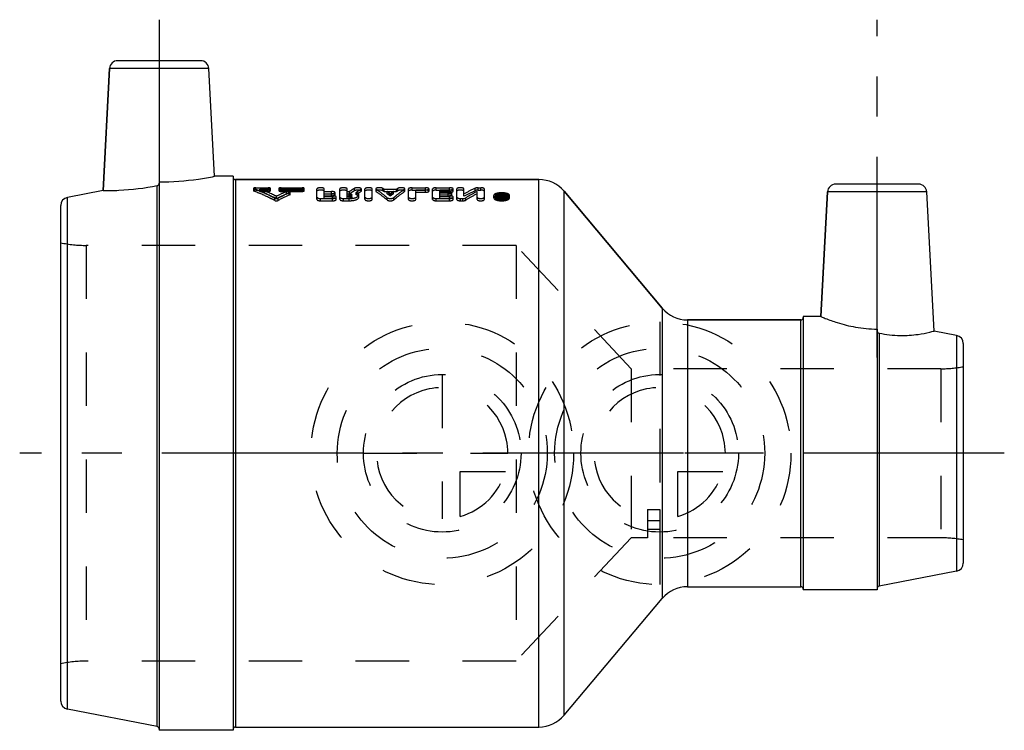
# Model space of a CAD drawing. Header units: millimetres. Extents: x 440 to 560, y 459 to 546.
import ezdxf

# ---------------------------------------------------------------- set-up
doc = ezdxf.new("R2010")
doc.units = ezdxf.units.MM
doc.header["$LTSCALE"] = 65.185185
doc.linetypes.add('CENTER', pattern=[0.6, 0.375, -0.075, 0.075, -0.075])
doc.linetypes.add('HIDDEN', pattern=[0.2, 0.1, -0.1])
for name, color, linetype in [('ACHSEN_S', 7, 'CONTINUOUS'), ('KOERPER', 7, 'CONTINUOUS'), ('KONST.EL_MIT_GEO', 7, 'CONTINUOUS'), ('KURVEN', 7, 'CONTINUOUS'), ('L1', 7, 'CONTINUOUS')]:
    doc.layers.add(name, color=color, linetype=linetype)

msp = doc.modelspace()

# ---------------------------------------------------------------- linework, layer by layer
at = {"layer": 'ACHSEN_S', "color": 2, "linetype": 'CENTER'}
msp.add_line((560, 492.96), (440, 492.96), dxfattribs=at)
at = {"layer": 'KOERPER', "color": 7, "linetype": 'Continuous'}
for p, q in [((450.17, 524.99), (450.95, 539.84)), ((463.74, 526.71), (463.05, 539.84)), ((457, 526.03), (457, 459.21)), ((466, 526.71), (463.74, 526.71)), ((466, 526.71), (466, 459.21)), ((466.3, 526.31), (503.29, 526.31)), ((456.76, 459.66), (456.76, 525.57)), ((506.35, 524.88), (518.3, 510.64)), ((537.65, 509.61), (538.45, 524.81)), ((551.44, 507.86), (550.55, 524.81)), ((521.37, 509.21), (535.2, 509.21)), ((537.65, 509.61), (535.5, 509.61)), ((535.5, 509.61), (535.5, 476.31)), ((544.5, 508.1), (544.5, 476.31)), ((544.74, 507.6), (544.74, 476.76)), ((521.37, 476.71), (535.2, 476.71)), ((506.35, 461.04), (518.3, 475.28)), ((544.5, 476.31), (535.5, 476.31)), ((466.3, 459.61), (503.29, 459.61)), ((466, 459.21), (457, 459.21))]:
    msp.add_line(p, q, dxfattribs=at)
for points, knots in [([(456.76, 525.57), (456.82, 525.58), (456.95, 525.66), (457, 525.8), (457, 525.87)], [0, 0, 0, 0, 0.499619, 1, 1, 1, 1]), ([(457, 526.03), (458.59, 526.03), (460.86, 526.19), (463.09, 526.58), (463.74, 526.71)], [0, 0, 0, 0, 0.705496, 1, 1, 1, 1]), ([(450.17, 524.99), (450.81, 524.97), (453.02, 525), (455.22, 525.27), (456.76, 525.57)], [0, 0, 0, 0, 0.290786, 1, 1, 1, 1]), ([(537.65, 509.61), (537.83, 509.54), (538.48, 509.27), (539.86, 508.78), (541.97, 508.26), (543.61, 508.1), (544.5, 508.1)], [0, 0, 0, 0, 0.080276, 0.301312, 0.622773, 1, 1, 1, 1]), ([(544.5, 507.93), (544.5, 507.86), (544.54, 507.71), (544.67, 507.61), (544.74, 507.6)], [0, 0, 0, 0, 0.501916, 1, 1, 1, 1]), ([(544.74, 507.6), (545.59, 507.43), (547.18, 507.24), (549.27, 507.38), (550.63, 507.65), (551.27, 507.82), (551.44, 507.86)], [0, 0, 0, 0, 0.384178, 0.706811, 0.923032, 1, 1, 1, 1])]:
    msp.add_open_spline(points, degree=3, knots=knots, dxfattribs=at)
at = {"layer": 'KONST.EL_MIT_GEO', "color": 7, "linetype": 'Continuous'}
for p, q in [((462.05, 540.79), (451.95, 540.79)), ((450.95, 539.84), (450.17, 524.99)), ((463.05, 539.84), (450.95, 539.84)), ((466.3, 526.31), (466.3, 459.61)), ((503.29, 526.31), (466.3, 526.31)), ((503.29, 459.61), (503.29, 526.31)), ((549.55, 525.76), (539.45, 525.76)), ((450.17, 524.99), (445.81, 524.14)), ((506.35, 461.04), (506.35, 524.88)), ((518.3, 510.64), (506.35, 524.88)), ((538.45, 524.81), (537.65, 509.61)), ((550.55, 524.81), (538.45, 524.81)), ((445.81, 461.79), (445.81, 524.14)), ((445, 462.77), (445, 523.16)), ((518.3, 510.64), (518.3, 475.28)), ((535.2, 509.21), (521.37, 509.21)), ((521.37, 509.21), (521.37, 476.71)), ((535.2, 476.71), (535.2, 509.21)), ((554.19, 507.33), (551.44, 507.86)), ((554.19, 507.33), (554.19, 478.6)), ((555, 506.35), (555, 479.58)), ((554.19, 478.6), (544.74, 476.76)), ((456.76, 459.66), (445.81, 461.79))]:
    msp.add_line(p, q, dxfattribs=at)
at = {"layer": 'KONST.EL_MIT_GEO', "color": 8, "linetype": 'HIDDEN'}
for p, q in [((457, 525.87), (457, 459.37)), ((466, 526.61), (466, 459.31)), ((468.5, 525.24), (468.5, 524.95)), ((468.55, 524.9), (468.55, 525.19)), ((468.76, 525.02), (468.76, 525.31)), ((468.76, 525.31), (470.3, 525.31)), ((468.76, 525.02), (470.3, 525.02)), ((469.27, 524.87), (469.27, 525.16)), ((469.27, 525.16), (470.3, 525.16)), ((469.27, 524.87), (470.3, 524.87)), ((470.3, 524.87), (470.3, 525.31)), ((470.56, 524.95), (470.56, 525.24)), ((471.59, 525.24), (471.59, 524.95)), ((471.85, 524.87), (471.85, 525.31)), ((471.85, 525.31), (474.42, 525.31)), ((471.85, 525.16), (474.42, 525.16)), ((471.85, 525.02), (474.42, 525.02)), ((471.85, 524.87), (474.42, 524.87)), ((472.5, 524.54), (472.5, 524.83)), ((472.91, 524.44), (472.91, 524.73)), ((472.96, 524.49), (472.96, 524.78)), ((474.42, 524.87), (474.42, 525.31)), ((474.68, 524.95), (474.68, 525.24)), ((476.23, 523.89), (476.23, 525.18)), ((477.11, 524.57), (477.11, 525.18)), ((477.11, 524.86), (478, 524.86)), ((477.11, 524.57), (478, 524.57)), ((477.11, 524.06), (477.11, 524.56)), ((477.11, 524.56), (478, 524.56)), ((478, 524.57), (478, 524.86)), ((478, 524.28), (478, 524.56)), ((478.44, 524.43), (478.44, 524.71)), ((479.03, 523.89), (479.03, 525.18)), ((479.91, 524.57), (479.91, 525.18)), ((479.91, 524.86), (480.21, 524.86)), ((479.91, 524.57), (480.21, 524.57)), ((479.91, 524.06), (479.91, 524.56)), ((479.91, 524.56), (480.15, 524.56)), ((480.15, 524.06), (480.15, 524.56)), ((480.21, 524.57), (480.21, 524.86)), ((480.47, 524.17), (480.47, 524.45)), ((480.8, 524.95), (480.8, 525.24)), ((481.02, 524.45), (481.02, 524.74)), ((481.35, 524.17), (481.35, 524.45)), ((481.6, 524.84), (481.6, 525.13)), ((481.64, 524.9), (481.64, 525.18)), ((482.08, 523.89), (482.08, 525.18)), ((482.96, 523.89), (482.96, 525.18)), ((483.4, 525.18), (483.4, 524.9)), ((483.44, 524.84), (483.44, 525.13)), ((484.25, 524.95), (484.25, 525.23)), ((484.41, 524.84), (484.41, 525.13)), ((484.41, 525.13), (485.94, 525.13)), ((484.41, 524.84), (485.94, 524.84)), ((484.8, 524.57), (484.8, 524.86)), ((484.8, 524.86), (485.55, 524.86)), ((484.8, 524.57), (485.55, 524.57)), ((485.17, 524.29), (485.17, 524.57)), ((485.55, 524.57), (485.55, 524.86)), ((485.94, 524.84), (485.94, 525.13)), ((486.1, 524.95), (486.1, 525.23)), ((486.9, 524.84), (486.9, 525.13)), ((486.94, 524.9), (486.94, 525.18)), ((487.38, 523.89), (487.38, 525.18)), ((487.82, 525.02), (487.82, 525.31)), ((487.82, 525.31), (489.44, 525.31)), ((487.82, 525.02), (489.44, 525.02)), ((488.27, 523.89), (488.27, 525.05)), ((488.27, 525.05), (489.44, 525.05)), ((488.27, 524.77), (489.44, 524.77)), ((489.44, 524.77), (489.44, 525.31)), ((489.89, 524.9), (489.89, 525.18)), ((490.33, 523.89), (490.33, 525.18)), ((490.77, 525.02), (490.77, 525.31)), ((490.77, 525.31), (492.39, 525.31)), ((490.77, 525.02), (492.39, 525.02)), ((491.21, 524.57), (491.21, 525.05)), ((491.21, 525.05), (492.39, 525.05)), ((491.21, 524.86), (492.24, 524.86)), ((491.21, 524.77), (492.39, 524.77)), ((491.21, 524.57), (492.24, 524.57)), ((491.21, 524.06), (491.21, 524.56)), ((491.21, 524.56), (492.24, 524.56)), ((492.24, 524.57), (492.24, 524.86)), ((492.24, 524.28), (492.24, 524.56)), ((492.39, 524.77), (492.39, 525.31)), ((492.68, 524.43), (492.68, 524.71)), ((492.83, 524.9), (492.83, 525.18)), ((493.27, 523.89), (493.27, 525.18)), ((494.15, 524.28), (494.15, 525.18)), ((495.52, 524.96), (495.52, 525.25)), ((495.74, 523.89), (495.74, 524.86)), ((495.89, 525.02), (495.89, 525.31)), ((495.89, 525.31), (496.19, 525.31)), ((495.89, 525.02), (496.19, 525.02)), ((496.19, 525.02), (496.19, 525.31)), ((496.63, 523.89), (496.63, 525.18)), ((498.52, 523.89), (498.52, 524.55)), ((498.52, 524.55), (498.67, 524.55)), ((498.67, 524.11), (498.67, 524.55)), ((498.71, 524.4), (498.72, 524.41)), ((498.81, 524.27), (498.81, 524.55)), ((498.81, 524.55), (498.96, 524.55)), ((498.96, 523.98), (498.96, 524.55)), ((471.08, 523.77), (471.08, 524.04)), ((471.29, 523.99), (471.29, 524.26)), ((471.5, 523.77), (471.5, 524.04)), ((476.67, 523.73), (476.67, 524)), ((476.67, 524), (478.14, 524)), ((476.67, 523.73), (478.14, 523.73)), ((477.11, 524.34), (478.14, 524.34)), ((477.11, 524.28), (478, 524.28)), ((477.11, 524.06), (478.14, 524.06)), ((478.14, 524.06), (478.14, 524.34)), ((478.14, 523.73), (478.14, 524)), ((478.59, 523.89), (478.59, 524.17)), ((479.47, 523.73), (479.47, 524)), ((479.47, 524), (480.15, 524)), ((479.47, 523.73), (480.15, 523.73)), ((479.91, 524.34), (480.15, 524.34)), ((479.91, 524.28), (480.15, 524.28)), ((479.91, 524.06), (480.15, 524.06)), ((480.15, 523.73), (480.15, 524)), ((484.77, 523.83), (484.77, 524.1)), ((485.58, 523.83), (485.58, 524.1)), ((490.77, 523.73), (490.77, 524)), ((490.77, 524), (492.39, 524)), ((490.77, 523.73), (492.39, 523.73)), ((491.21, 524.34), (492.39, 524.34)), ((491.21, 524.28), (492.24, 524.28)), ((491.21, 524.06), (492.39, 524.06)), ((492.39, 524.06), (492.39, 524.34)), ((492.39, 523.73), (492.39, 524)), ((492.83, 523.89), (492.83, 524.17)), ((493.71, 523.73), (493.71, 524)), ((493.71, 524), (494.01, 524)), ((493.71, 523.73), (494.01, 523.73)), ((494.01, 523.73), (494.01, 524)), ((494.38, 523.81), (494.38, 524.08)), ((497.79, 524.08), (497.79, 524.36)), ((498.01, 524.08), (498.01, 524.36)), ((498.52, 524.27), (498.67, 524.27)), ((498.52, 524.17), (498.74, 524.17)), ((498.52, 523.89), (498.74, 523.89)), ((498.63, 523.95), (498.63, 524.34)), ((498.63, 524.34), (498.74, 524.34)), ((498.63, 524.23), (498.74, 524.23)), ((498.63, 524.06), (498.74, 524.06)), ((498.63, 523.95), (498.74, 523.95)), ((498.67, 524.4), (498.71, 524.4)), ((498.67, 524.11), (498.71, 524.11)), ((498.71, 524.11), (498.71, 524.4)), ((498.74, 523.89), (498.74, 524.34)), ((498.81, 524.27), (498.96, 524.27)), ((498.82, 523.98), (498.82, 524.31)), ((498.86, 524.1), (498.86, 524.38)), ((499.48, 524.08), (499.48, 524.36)), ((499.7, 524.08), (499.7, 524.36)), ((448.11, 518.29), (448.11, 467.64)), ((500.5, 518.29), (448.11, 518.29)), ((500.5, 518.29), (500.5, 467.64)), ((514.51, 503.26), (500.5, 518.29)), ((535.5, 509.51), (535.5, 476.41)), ((544.5, 507.93), (544.5, 476.51)), ((552.27, 503.26), (514.51, 503.26)), ((514.51, 503.26), (514.51, 482.66)), ((552.27, 503.26), (552.27, 482.66)), ((516.5, 486.12), (518, 486.12)), ((516.5, 486.12), (516.5, 482.66)), ((518, 486.12), (518, 482.66)), ((516.5, 484.76), (518, 484.76)), ((516.5, 483.7), (518, 483.7)), ((514.51, 482.66), (500.5, 467.64)), ((516.5, 482.66), (514.51, 482.66)), ((552.27, 482.66), (518, 482.66)), ((500.5, 467.64), (448.11, 467.64))]:
    msp.add_line(p, q, dxfattribs=at)
at = {"layer": 'KONST.EL_MIT_GEO', "color": 7, "linetype": 'Continuous'}
for centre, radius, start, end in [((451.95, 539.79), 1, 90, 177), ((462.05, 539.79), 1, 3, 90), ((466.3, 526.61), 0.3, 187.4998, 270), ((503.29, 522.31), 4, 40, 90), ((539.45, 524.76), 1, 90, 177), ((549.55, 524.76), 1, 3, 90), ((446, 523.16), 1, 101, 180), ((521.37, 513.21), 4, 220, 270), ((535.2, 509.51), 0.3, 270, 360), ((554, 506.35), 1, 0, 79), ((554, 479.58), 1, 281, 360), ((521.37, 472.71), 4, 90, 140), ((535.2, 476.41), 0.3, 0, 90), ((544.8, 476.47), 0.3, 101, 180), ((446, 462.77), 1, 180, 259), ((503.29, 463.61), 4, 270, 320), ((456.7, 459.37), 0.3, 0, 79), ((466.3, 459.31), 0.3, 90, 180)]:
    msp.add_arc(centre, radius, start, end, dxfattribs=at)
at = {"layer": 'KONST.EL_MIT_GEO', "color": 8, "linetype": 'HIDDEN'}
for centre, radius, start, end in [((466.3, 526.61), 0.3, 180, 187.4998), ((460.02, 501.65), 25.27, 63.5082, 68.5159), ((460.05, 501.23), 25.38, 63.7128, 68.6913), ((482.75, 501.25), 25.72, 113.5116, 116.4779), ((482.72, 500.83), 25.82, 113.3241, 116.2735), ((483.6, 500.82), 26.18, 114.098, 117.5246), ((483.56, 500.42), 26.28, 113.9068, 117.3147), ((487.49, 514.32), 12.81, 121.5213, 124.6426), ((487.45, 513.99), 12.82, 121.2926, 124.4028), ((488.69, 513.99), 13.21, 122.4803, 125.5217), ((488.65, 513.67), 13.22, 122.2478, 125.2793), ((478, 515.61), 11.47, 56.0404, 56.9938), ((478.03, 515.29), 11.48, 56.2778, 57.2278), ((477.04, 514.26), 13.13, 51.7276, 53.7871), ((477.09, 513.96), 13.12, 51.977, 54.0315), ((493.3, 514.26), 13.13, 126.2129, 128.2724), ((493.25, 513.96), 13.12, 125.9685, 128.023), ((492.34, 515.61), 11.47, 123.0062, 123.9596), ((492.31, 515.29), 11.48, 122.7722, 123.7222), ((503.41, 507.94), 19.03, 114.5204, 119.1221), ((503.38, 507.56), 19.09, 114.3262, 118.9042), ((505.11, 506.74), 20.4, 117.3334, 121.7373), ((505.06, 506.38), 20.44, 117.1237, 121.5079), ((508.45, 518.43), 11.42, 147.9812, 148.3846), ((508.14, 518.62), 11.05, 147.569, 147.9813), ((508.51, 518.48), 11.31, 147.5744, 148.5603), ((498.74, 525.98), 1.9, 267.7253, 272.2019), ((508.21, 518.24), 11.16, 147.3408, 148.2595), ((498.74, 524.43), 0.198, 269.9582, 273.9821), ((498.74, 525.95), 1.86, 272.1935, 274.6669), ((498.78, 524.03), 0.357, 73.8954, 77.367), ((508.38, 518.23), 11.19, 147.3417, 148.3315), ((498.75, 525.85), 1.76, 274.6625, 276.8581), ((448.11, 533.29), 15, 258.0513, 270), ((552.27, 518.26), 15, 270, 280.4753), ((552.27, 467.66), 15, 79.5247, 90), ((448.11, 452.64), 15, 90, 101.9487)]:
    msp.add_arc(centre, radius, start, end, dxfattribs=at)
for points, knots in [([(468.76, 525.31), (468.7, 525.31), (468.61, 525.3), (468.53, 525.27), (468.5, 525.25), (468.5, 525.24)], [0, 0, 0, 0, 0.66039, 0.877499, 1, 1, 1, 1]), ([(468.5, 525.24), (468.5, 525.23), (468.51, 525.21), (468.53, 525.2), (468.55, 525.19)], [0, 0, 0, 0, 0.173974, 1, 1, 1, 1]), ([(468.76, 525.02), (468.7, 525.02), (468.61, 525.01), (468.53, 524.99), (468.5, 524.96), (468.5, 524.95)], [0, 0, 0, 0, 0.660554, 0.877333, 1, 1, 1, 1]), ([(468.5, 524.95), (468.5, 524.94), (468.51, 524.92), (468.53, 524.91), (468.55, 524.9)], [0, 0, 0, 0, 0.174699, 1, 1, 1, 1]), ([(471.08, 524.04), (470.87, 524.15), (470.04, 524.57), (469.19, 524.94), (468.55, 525.19)], [0, 0, 0, 0, 0.254377, 1, 1, 1, 1]), ([(471.08, 523.77), (470.87, 523.87), (470.04, 524.29), (469.19, 524.66), (468.55, 524.9)], [0, 0, 0, 0, 0.253874, 1, 1, 1, 1]), ([(470.56, 525.24), (470.56, 525.25), (470.53, 525.27), (470.45, 525.3), (470.36, 525.31), (470.3, 525.31)], [0, 0, 0, 0, 0.122081, 0.337979, 1, 1, 1, 1]), ([(470.3, 525.16), (470.36, 525.16), (470.45, 525.17), (470.53, 525.2), (470.56, 525.22), (470.56, 525.24)], [0, 0, 0, 0, 0.65875, 0.8769, 1, 1, 1, 1]), ([(470.56, 524.95), (470.56, 524.96), (470.53, 524.99), (470.45, 525.01), (470.36, 525.02), (470.3, 525.02)], [0, 0, 0, 0, 0.12282, 0.339337, 1, 1, 1, 1]), ([(470.3, 524.87), (470.36, 524.87), (470.45, 524.88), (470.53, 524.91), (470.56, 524.94), (470.56, 524.95)], [0, 0, 0, 0, 0.657754, 0.877851, 1, 1, 1, 1]), ([(471.85, 525.31), (471.79, 525.31), (471.7, 525.3), (471.62, 525.27), (471.59, 525.25), (471.59, 525.24)], [0, 0, 0, 0, 0.659784, 0.877463, 1, 1, 1, 1]), ([(471.59, 525.24), (471.59, 525.23), (471.62, 525.2), (471.7, 525.17), (471.79, 525.16), (471.85, 525.16)], [0, 0, 0, 0, 0.122627, 0.339015, 1, 1, 1, 1]), ([(471.85, 525.02), (471.79, 525.02), (471.7, 525.01), (471.62, 524.99), (471.59, 524.96), (471.59, 524.95)], [0, 0, 0, 0, 0.658794, 0.878411, 1, 1, 1, 1]), ([(471.59, 524.95), (471.59, 524.94), (471.62, 524.91), (471.7, 524.88), (471.79, 524.87), (471.85, 524.87)], [0, 0, 0, 0, 0.123378, 0.340372, 1, 1, 1, 1]), ([(472.96, 524.78), (472.96, 524.8), (472.91, 524.83), (472.85, 524.85), (472.75, 524.86), (472.63, 524.86), (472.54, 524.84), (472.5, 524.83)], [0, 0, 0, 0, 0.139967, 0.260448, 0.40729, 0.730249, 1, 1, 1, 1]), ([(472.96, 524.49), (472.96, 524.52), (472.91, 524.54), (472.85, 524.56), (472.75, 524.58), (472.63, 524.58), (472.54, 524.56), (472.5, 524.54)], [0, 0, 0, 0, 0.141435, 0.261462, 0.40954, 0.730786, 1, 1, 1, 1]), ([(472.91, 524.73), (472.92, 524.73), (472.94, 524.74), (472.96, 524.76), (472.96, 524.78)], [0, 0, 0, 0, 0.335379, 1, 1, 1, 1]), ([(472.91, 524.44), (472.92, 524.45), (472.94, 524.46), (472.96, 524.48), (472.96, 524.49)], [0, 0, 0, 0, 0.347014, 1, 1, 1, 1]), ([(474.68, 525.24), (474.68, 525.25), (474.66, 525.27), (474.57, 525.3), (474.49, 525.31), (474.42, 525.31)], [0, 0, 0, 0, 0.122081, 0.337979, 1, 1, 1, 1]), ([(474.42, 525.16), (474.48, 525.16), (474.57, 525.17), (474.65, 525.2), (474.68, 525.22), (474.68, 525.24)], [0, 0, 0, 0, 0.65875, 0.8769, 1, 1, 1, 1]), ([(474.68, 524.95), (474.68, 524.96), (474.65, 524.99), (474.57, 525.01), (474.48, 525.02), (474.42, 525.02)], [0, 0, 0, 0, 0.12282, 0.339337, 1, 1, 1, 1]), ([(474.42, 524.87), (474.48, 524.87), (474.57, 524.88), (474.65, 524.91), (474.68, 524.94), (474.68, 524.95)], [0, 0, 0, 0, 0.657754, 0.877851, 1, 1, 1, 1]), ([(477.11, 525.18), (477.11, 525.2), (477.07, 525.25), (476.92, 525.29), (476.67, 525.32), (476.42, 525.29), (476.28, 525.25), (476.23, 525.2), (476.23, 525.18)], [0, 0, 0, 0, 0.061701, 0.170151, 0.500016, 0.829869, 0.938302, 1, 1, 1, 1]), ([(477.11, 524.9), (477.11, 524.92), (477.07, 524.96), (476.92, 525.01), (476.72, 525.03), (476.51, 525.01), (476.39, 525), (476.31, 524.97), (476.26, 524.95), (476.23, 524.92), (476.23, 524.9)], [0, 0, 0, 0, 0.061567, 0.170356, 0.499423, 0.67684, 0.829231, 0.889906, 0.938563, 1, 1, 1, 1]), ([(478.44, 524.71), (478.44, 524.73), (478.4, 524.78), (478.3, 524.82), (478.16, 524.85), (478.05, 524.86), (478, 524.86)], [0, 0, 0, 0, 0.133365, 0.350881, 0.651414, 1, 1, 1, 1]), ([(478, 524.56), (478.05, 524.56), (478.16, 524.57), (478.3, 524.6), (478.4, 524.64), (478.44, 524.69), (478.44, 524.71)], [0, 0, 0, 0, 0.347312, 0.647429, 0.865773, 1, 1, 1, 1]), ([(478.44, 524.43), (478.44, 524.45), (478.4, 524.5), (478.3, 524.54), (478.16, 524.57), (478.05, 524.57), (478, 524.57)], [0, 0, 0, 0, 0.134047, 0.351644, 0.653815, 1, 1, 1, 1]), ([(478, 524.28), (478.05, 524.28), (478.16, 524.29), (478.3, 524.32), (478.4, 524.36), (478.44, 524.41), (478.44, 524.43)], [0, 0, 0, 0, 0.345388, 0.646321, 0.865253, 1, 1, 1, 1]), ([(479.91, 525.18), (479.91, 525.2), (479.86, 525.25), (479.72, 525.29), (479.47, 525.32), (479.22, 525.29), (479.07, 525.25), (479.03, 525.2), (479.03, 525.18)], [0, 0, 0, 0, 0.061701, 0.170151, 0.500016, 0.829869, 0.938302, 1, 1, 1, 1]), ([(479.91, 524.9), (479.91, 524.92), (479.86, 524.96), (479.72, 525.01), (479.52, 525.03), (479.31, 525.01), (479.18, 525), (479.1, 524.97), (479.06, 524.95), (479.03, 524.92), (479.03, 524.9)], [0, 0, 0, 0, 0.061567, 0.170356, 0.499423, 0.67684, 0.829231, 0.889906, 0.938563, 1, 1, 1, 1]), ([(480.15, 524.56), (480.19, 524.56), (480.27, 524.55), (480.38, 524.53), (480.47, 524.49), (480.47, 524.45)], [0, 0, 0, 0, 0.350416, 0.65321, 1, 1, 1, 1]), ([(480.15, 524), (480.31, 524), (480.6, 524.02), (480.93, 524.1), (481.14, 524.2), (481.28, 524.29), (481.35, 524.39), (481.35, 524.45)], [0, 0, 0, 0, 0.342673, 0.640019, 0.760983, 0.860279, 1, 1, 1, 1]), ([(480.47, 524.45), (480.47, 524.43), (480.44, 524.4), (480.37, 524.37), (480.27, 524.34), (480.19, 524.34), (480.15, 524.34)], [0, 0, 0, 0, 0.139337, 0.35836, 0.656289, 1, 1, 1, 1]), ([(481.64, 525.18), (481.64, 525.2), (481.61, 525.24), (481.53, 525.27), (481.42, 525.29), (481.29, 525.31), (481.15, 525.31), (481.01, 525.3), (480.89, 525.28), (480.82, 525.25), (480.8, 525.24)], [0, 0, 0, 0, 0.054785, 0.145321, 0.273846, 0.429893, 0.597615, 0.759014, 0.897359, 1, 1, 1, 1]), ([(481.64, 524.9), (481.64, 524.91), (481.61, 524.95), (481.53, 524.98), (481.42, 525.01), (481.29, 525.02), (481.15, 525.02), (481.01, 525.01), (480.89, 524.99), (480.82, 524.97), (480.8, 524.95)], [0, 0, 0, 0, 0.054821, 0.145698, 0.274909, 0.430209, 0.59831, 0.758547, 0.897507, 1, 1, 1, 1]), ([(481.35, 524.45), (481.35, 524.48), (481.33, 524.54), (481.26, 524.62), (481.15, 524.68), (481.06, 524.72), (481.02, 524.74)], [0, 0, 0, 0, 0.17937, 0.394633, 0.666544, 1, 1, 1, 1]), ([(481.35, 524.17), (481.35, 524.23), (481.28, 524.32), (481.15, 524.4), (481.06, 524.44), (481.02, 524.45)], [0, 0, 0, 0, 0.389315, 0.662809, 1, 1, 1, 1]), ([(481.6, 525.13), (481.6, 525.13), (481.62, 525.15), (481.64, 525.17), (481.64, 525.18)], [0, 0, 0, 0, 0.317639, 1, 1, 1, 1]), ([(481.6, 524.84), (481.6, 524.85), (481.62, 524.86), (481.64, 524.88), (481.64, 524.9)], [0, 0, 0, 0, 0.325675, 1, 1, 1, 1]), ([(482.96, 525.18), (482.96, 525.2), (482.92, 525.25), (482.77, 525.29), (482.52, 525.32), (482.27, 525.29), (482.12, 525.25), (482.08, 525.2), (482.08, 525.18)], [0, 0, 0, 0, 0.061701, 0.170151, 0.500016, 0.829869, 0.938302, 1, 1, 1, 1]), ([(482.96, 524.9), (482.96, 524.92), (482.92, 524.96), (482.77, 525.01), (482.57, 525.03), (482.36, 525.01), (482.24, 525), (482.16, 524.97), (482.11, 524.95), (482.08, 524.92), (482.08, 524.9)], [0, 0, 0, 0, 0.061567, 0.170356, 0.499423, 0.67684, 0.829231, 0.889906, 0.938563, 1, 1, 1, 1]), ([(484.25, 525.23), (484.22, 525.25), (484.16, 525.28), (484.04, 525.3), (483.9, 525.31), (483.76, 525.31), (483.62, 525.29), (483.51, 525.27), (483.43, 525.24), (483.4, 525.2), (483.4, 525.18)], [0, 0, 0, 0, 0.100572, 0.237756, 0.399002, 0.567337, 0.724377, 0.853895, 0.945047, 1, 1, 1, 1]), ([(483.4, 525.18), (483.4, 525.18), (483.41, 525.16), (483.43, 525.14), (483.44, 525.13)], [0, 0, 0, 0, 0.205475, 1, 1, 1, 1]), ([(484.25, 524.95), (484.22, 524.96), (484.16, 524.99), (484.04, 525.01), (483.9, 525.02), (483.76, 525.02), (483.62, 525.01), (483.51, 524.98), (483.44, 524.95), (483.4, 524.91), (483.4, 524.9)], [0, 0, 0, 0, 0.100672, 0.238002, 0.398313, 0.566805, 0.722994, 0.853463, 0.944814, 1, 1, 1, 1]), ([(483.4, 524.9), (483.4, 524.89), (483.41, 524.87), (483.43, 524.85), (483.44, 524.84)], [0, 0, 0, 0, 0.203549, 1, 1, 1, 1]), ([(484.77, 524.1), (484.66, 524.2), (484.23, 524.56), (483.79, 524.9), (483.44, 525.13)], [0, 0, 0, 0, 0.25877, 1, 1, 1, 1]), ([(484.77, 523.83), (484.66, 523.92), (484.23, 524.28), (483.79, 524.61), (483.44, 524.84)], [0, 0, 0, 0, 0.258525, 1, 1, 1, 1]), ([(485.58, 524.1), (485.69, 524.2), (486.11, 524.56), (486.56, 524.9), (486.9, 525.13)], [0, 0, 0, 0, 0.25877, 1, 1, 1, 1]), ([(485.58, 523.83), (485.69, 523.92), (486.11, 524.28), (486.56, 524.61), (486.9, 524.84)], [0, 0, 0, 0, 0.258525, 1, 1, 1, 1]), ([(486.94, 525.18), (486.94, 525.2), (486.91, 525.24), (486.83, 525.27), (486.72, 525.29), (486.59, 525.31), (486.44, 525.31), (486.31, 525.3), (486.19, 525.28), (486.12, 525.25), (486.1, 525.23)], [0, 0, 0, 0, 0.055011, 0.146245, 0.275797, 0.432846, 0.601144, 0.762332, 0.899465, 1, 1, 1, 1]), ([(486.94, 524.9), (486.94, 524.91), (486.91, 524.95), (486.83, 524.98), (486.72, 525.01), (486.59, 525.02), (486.44, 525.02), (486.31, 525.01), (486.19, 524.99), (486.12, 524.96), (486.1, 524.95)], [0, 0, 0, 0, 0.055072, 0.146578, 0.276869, 0.433099, 0.601796, 0.761831, 0.899606, 1, 1, 1, 1]), ([(486.9, 525.13), (486.91, 525.13), (486.93, 525.15), (486.94, 525.17), (486.94, 525.18)], [0, 0, 0, 0, 0.313675, 1, 1, 1, 1]), ([(486.9, 524.84), (486.91, 524.85), (486.93, 524.86), (486.94, 524.88), (486.94, 524.9)], [0, 0, 0, 0, 0.321795, 1, 1, 1, 1]), ([(487.82, 525.31), (487.72, 525.31), (487.58, 525.29), (487.43, 525.25), (487.38, 525.2), (487.38, 525.18)], [0, 0, 0, 0, 0.659724, 0.876616, 1, 1, 1, 1]), ([(487.82, 525.02), (487.72, 525.02), (487.58, 525.01), (487.43, 524.96), (487.38, 524.92), (487.38, 524.9)], [0, 0, 0, 0, 0.65882, 0.87678, 1, 1, 1, 1]), ([(489.89, 525.18), (489.89, 525.2), (489.84, 525.25), (489.69, 525.29), (489.55, 525.31), (489.44, 525.31)], [0, 0, 0, 0, 0.12336, 0.340266, 1, 1, 1, 1]), ([(489.44, 525.05), (489.55, 525.05), (489.69, 525.07), (489.84, 525.12), (489.89, 525.16), (489.89, 525.18)], [0, 0, 0, 0, 0.657992, 0.875713, 1, 1, 1, 1]), ([(489.89, 524.9), (489.89, 524.92), (489.84, 524.96), (489.69, 525.01), (489.55, 525.02), (489.44, 525.02)], [0, 0, 0, 0, 0.123933, 0.340722, 1, 1, 1, 1]), ([(489.44, 524.77), (489.55, 524.77), (489.69, 524.78), (489.84, 524.83), (489.89, 524.88), (489.89, 524.9)], [0, 0, 0, 0, 0.657322, 0.875332, 1, 1, 1, 1]), ([(490.77, 525.31), (490.66, 525.31), (490.52, 525.29), (490.37, 525.25), (490.33, 525.2), (490.33, 525.18)], [0, 0, 0, 0, 0.659724, 0.876616, 1, 1, 1, 1]), ([(490.77, 525.02), (490.66, 525.02), (490.52, 525.01), (490.37, 524.96), (490.33, 524.92), (490.33, 524.9)], [0, 0, 0, 0, 0.65882, 0.87678, 1, 1, 1, 1]), ([(492.68, 524.71), (492.68, 524.73), (492.64, 524.78), (492.54, 524.82), (492.4, 524.85), (492.3, 524.86), (492.24, 524.86)], [0, 0, 0, 0, 0.133365, 0.350881, 0.651414, 1, 1, 1, 1]), ([(492.24, 524.56), (492.3, 524.56), (492.4, 524.57), (492.54, 524.6), (492.64, 524.64), (492.68, 524.69), (492.68, 524.71)], [0, 0, 0, 0, 0.347312, 0.647429, 0.865773, 1, 1, 1, 1]), ([(492.68, 524.43), (492.68, 524.45), (492.64, 524.5), (492.54, 524.54), (492.4, 524.57), (492.3, 524.57), (492.24, 524.57)], [0, 0, 0, 0, 0.134047, 0.351644, 0.653815, 1, 1, 1, 1]), ([(492.24, 524.28), (492.3, 524.28), (492.4, 524.29), (492.54, 524.32), (492.64, 524.36), (492.68, 524.41), (492.68, 524.43)], [0, 0, 0, 0, 0.345388, 0.646321, 0.865253, 1, 1, 1, 1]), ([(492.83, 525.18), (492.83, 525.2), (492.78, 525.25), (492.63, 525.29), (492.49, 525.31), (492.39, 525.31)], [0, 0, 0, 0, 0.12336, 0.340266, 1, 1, 1, 1]), ([(492.39, 525.05), (492.49, 525.05), (492.64, 525.07), (492.78, 525.12), (492.83, 525.16), (492.83, 525.18)], [0, 0, 0, 0, 0.657992, 0.875713, 1, 1, 1, 1]), ([(492.83, 524.9), (492.83, 524.92), (492.78, 524.96), (492.63, 525.01), (492.49, 525.02), (492.39, 525.02)], [0, 0, 0, 0, 0.123933, 0.340722, 1, 1, 1, 1]), ([(492.39, 524.77), (492.49, 524.77), (492.64, 524.78), (492.78, 524.83), (492.83, 524.88), (492.83, 524.9)], [0, 0, 0, 0, 0.657322, 0.875332, 1, 1, 1, 1]), ([(494.15, 525.18), (494.15, 525.2), (494.11, 525.25), (493.96, 525.29), (493.71, 525.32), (493.46, 525.29), (493.32, 525.25), (493.27, 525.2), (493.27, 525.18)], [0, 0, 0, 0, 0.061701, 0.170151, 0.500016, 0.829869, 0.938302, 1, 1, 1, 1]), ([(494.15, 524.9), (494.15, 524.92), (494.11, 524.96), (493.96, 525.01), (493.76, 525.03), (493.55, 525.01), (493.43, 525), (493.35, 524.97), (493.3, 524.95), (493.27, 524.92), (493.27, 524.9)], [0, 0, 0, 0, 0.061567, 0.170356, 0.499423, 0.67684, 0.829231, 0.889906, 0.938563, 1, 1, 1, 1]), ([(495.89, 525.31), (495.82, 525.31), (495.69, 525.3), (495.57, 525.27), (495.52, 525.25)], [0, 0, 0, 0, 0.564797, 1, 1, 1, 1]), ([(495.89, 525.02), (495.82, 525.02), (495.69, 525.01), (495.57, 524.99), (495.52, 524.96)], [0, 0, 0, 0, 0.562049, 1, 1, 1, 1]), ([(496.63, 525.18), (496.63, 525.2), (496.58, 525.25), (496.43, 525.29), (496.29, 525.31), (496.19, 525.31)], [0, 0, 0, 0, 0.123384, 0.340288, 1, 1, 1, 1]), ([(496.63, 524.9), (496.63, 524.92), (496.58, 524.96), (496.43, 525.01), (496.29, 525.02), (496.19, 525.02)], [0, 0, 0, 0, 0.123299, 0.340625, 1, 1, 1, 1]), ([(499.7, 524.36), (499.7, 524.41), (499.64, 524.49), (499.53, 524.56), (499.36, 524.63), (499.1, 524.68), (498.74, 524.71), (498.39, 524.68), (498.12, 524.63), (497.95, 524.56), (497.84, 524.49), (497.78, 524.41), (497.79, 524.36)], [0, 0, 0, 0, 0.069671, 0.118751, 0.178855, 0.327702, 0.500003, 0.672302, 0.821149, 0.881252, 0.93033, 1, 1, 1, 1]), ([(499.7, 524.08), (499.7, 524.11), (499.68, 524.16), (499.62, 524.22), (499.53, 524.28), (499.36, 524.35), (499.09, 524.4), (498.74, 524.42), (498.39, 524.4), (498.12, 524.35), (497.95, 524.28), (497.86, 524.22), (497.8, 524.16), (497.79, 524.11), (497.79, 524.08)], [0, 0, 0, 0, 0.032439, 0.071266, 0.120542, 0.18074, 0.329184, 0.500255, 0.671294, 0.819626, 0.879759, 0.928976, 0.967703, 1, 1, 1, 1]), ([(498.01, 524.36), (498.01, 524.4), (498.05, 524.46), (498.13, 524.51), (498.27, 524.57), (498.47, 524.61), (498.74, 524.63), (499.01, 524.61), (499.22, 524.57), (499.35, 524.51), (499.43, 524.46), (499.48, 524.4), (499.48, 524.36)], [0, 0, 0, 0, 0.069786, 0.118937, 0.17907, 0.327863, 0.499996, 0.672129, 0.820931, 0.881064, 0.930213, 1, 1, 1, 1]), ([(471.08, 524.04), (471.14, 524.01), (471.29, 523.99), (471.44, 524.01), (471.5, 524.04)], [0, 0, 0, 0, 0.500273, 1, 1, 1, 1]), ([(471.08, 523.77), (471.14, 523.73), (471.29, 523.72), (471.44, 523.73), (471.5, 523.77)], [0, 0, 0, 0, 0.500999, 1, 1, 1, 1]), ([(476.23, 524.17), (476.23, 524.15), (476.27, 524.09), (476.37, 524.05), (476.51, 524.01), (476.62, 524), (476.67, 524)], [0, 0, 0, 0, 0.144166, 0.363591, 0.659371, 1, 1, 1, 1]), ([(476.23, 523.89), (476.23, 523.87), (476.27, 523.81), (476.37, 523.77), (476.51, 523.73), (476.62, 523.73), (476.67, 523.73)], [0, 0, 0, 0, 0.144741, 0.365541, 0.662417, 1, 1, 1, 1]), ([(478.59, 524.17), (478.59, 524.23), (478.46, 524.3), (478.31, 524.33), (478.2, 524.34), (478.14, 524.34)], [0, 0, 0, 0, 0.352611, 0.653102, 1, 1, 1, 1]), ([(478.14, 524), (478.2, 524), (478.31, 524.01), (478.45, 524.05), (478.55, 524.09), (478.59, 524.15), (478.59, 524.17)], [0, 0, 0, 0, 0.340676, 0.636467, 0.855885, 1, 1, 1, 1]), ([(478.59, 523.89), (478.59, 523.92), (478.55, 523.97), (478.44, 524.02), (478.31, 524.05), (478.2, 524.06), (478.14, 524.06)], [0, 0, 0, 0, 0.144411, 0.363512, 0.661174, 1, 1, 1, 1]), ([(478.14, 523.73), (478.2, 523.73), (478.31, 523.73), (478.45, 523.77), (478.55, 523.81), (478.59, 523.87), (478.59, 523.89)], [0, 0, 0, 0, 0.337858, 0.634314, 0.854907, 1, 1, 1, 1]), ([(479.03, 524.17), (479.03, 524.15), (479.07, 524.09), (479.17, 524.05), (479.3, 524.01), (479.41, 524), (479.47, 524)], [0, 0, 0, 0, 0.144166, 0.363591, 0.659371, 1, 1, 1, 1]), ([(479.03, 523.89), (479.03, 523.87), (479.07, 523.81), (479.17, 523.77), (479.31, 523.73), (479.41, 523.73), (479.47, 523.73)], [0, 0, 0, 0, 0.144741, 0.365541, 0.662417, 1, 1, 1, 1]), ([(480.15, 524.28), (480.19, 524.28), (480.27, 524.27), (480.37, 524.25), (480.47, 524.21), (480.47, 524.17)], [0, 0, 0, 0, 0.34787, 0.651687, 1, 1, 1, 1]), ([(480.47, 524.17), (480.47, 524.15), (480.44, 524.11), (480.37, 524.09), (480.27, 524.06), (480.19, 524.06), (480.15, 524.06)], [0, 0, 0, 0, 0.138863, 0.360307, 0.656515, 1, 1, 1, 1]), ([(480.15, 523.73), (480.31, 523.73), (480.59, 523.75), (480.93, 523.82), (481.14, 523.92), (481.28, 524.01), (481.35, 524.11), (481.35, 524.17)], [0, 0, 0, 0, 0.342299, 0.638303, 0.75947, 0.860412, 1, 1, 1, 1]), ([(482.08, 524.17), (482.08, 524.15), (482.12, 524.09), (482.22, 524.05), (482.36, 524.01), (482.52, 524), (482.68, 524.01), (482.82, 524.05), (482.92, 524.09), (482.96, 524.15), (482.96, 524.17)], [0, 0, 0, 0, 0.072093, 0.181802, 0.329729, 0.500016, 0.670303, 0.818217, 0.927912, 1, 1, 1, 1]), ([(482.08, 523.89), (482.08, 523.87), (482.12, 523.81), (482.22, 523.77), (482.36, 523.73), (482.52, 523.72), (482.68, 523.73), (482.82, 523.77), (482.92, 523.81), (482.96, 523.87), (482.96, 523.89)], [0, 0, 0, 0, 0.072341, 0.182969, 0.330857, 0.499955, 0.669259, 0.816976, 0.927826, 1, 1, 1, 1]), ([(484.77, 524.1), (484.81, 524.07), (484.95, 524.02), (485.17, 523.99), (485.39, 524.02), (485.53, 524.07), (485.58, 524.1)], [0, 0, 0, 0, 0.21125, 0.499997, 0.788747, 1, 1, 1, 1]), ([(484.77, 523.83), (484.81, 523.79), (484.95, 523.74), (485.17, 523.72), (485.39, 523.74), (485.53, 523.79), (485.58, 523.83)], [0, 0, 0, 0, 0.212224, 0.499824, 0.787796, 1, 1, 1, 1]), ([(487.38, 524.17), (487.38, 524.15), (487.42, 524.09), (487.52, 524.05), (487.66, 524.01), (487.82, 524), (487.99, 524.01), (488.13, 524.05), (488.23, 524.09), (488.27, 524.15), (488.27, 524.17)], [0, 0, 0, 0, 0.072093, 0.181802, 0.329729, 0.500016, 0.670303, 0.818217, 0.927912, 1, 1, 1, 1]), ([(487.38, 523.89), (487.38, 523.87), (487.42, 523.81), (487.52, 523.77), (487.66, 523.73), (487.82, 523.72), (487.99, 523.73), (488.13, 523.77), (488.23, 523.81), (488.27, 523.87), (488.27, 523.89)], [0, 0, 0, 0, 0.072341, 0.182969, 0.330857, 0.499955, 0.669259, 0.816976, 0.927826, 1, 1, 1, 1]), ([(490.33, 524.17), (490.33, 524.15), (490.37, 524.09), (490.47, 524.05), (490.6, 524.01), (490.71, 524), (490.77, 524)], [0, 0, 0, 0, 0.144166, 0.363591, 0.659371, 1, 1, 1, 1]), ([(490.33, 523.89), (490.33, 523.87), (490.37, 523.81), (490.47, 523.77), (490.61, 523.73), (490.71, 523.73), (490.77, 523.73)], [0, 0, 0, 0, 0.144741, 0.365541, 0.662417, 1, 1, 1, 1]), ([(492.83, 524.17), (492.83, 524.23), (492.7, 524.3), (492.55, 524.33), (492.44, 524.34), (492.39, 524.34)], [0, 0, 0, 0, 0.352611, 0.653102, 1, 1, 1, 1]), ([(492.39, 524), (492.44, 524), (492.55, 524.01), (492.69, 524.05), (492.79, 524.09), (492.83, 524.15), (492.83, 524.17)], [0, 0, 0, 0, 0.340676, 0.636467, 0.855885, 1, 1, 1, 1]), ([(492.83, 523.89), (492.83, 523.92), (492.79, 523.97), (492.69, 524.02), (492.55, 524.05), (492.44, 524.06), (492.39, 524.06)], [0, 0, 0, 0, 0.144411, 0.363512, 0.661174, 1, 1, 1, 1]), ([(492.39, 523.73), (492.44, 523.73), (492.55, 523.73), (492.69, 523.77), (492.79, 523.81), (492.83, 523.87), (492.83, 523.89)], [0, 0, 0, 0, 0.337858, 0.634314, 0.854907, 1, 1, 1, 1]), ([(493.27, 524.17), (493.27, 524.15), (493.31, 524.09), (493.41, 524.05), (493.55, 524.01), (493.65, 524), (493.71, 524)], [0, 0, 0, 0, 0.144166, 0.363591, 0.659371, 1, 1, 1, 1]), ([(493.27, 523.89), (493.27, 523.87), (493.31, 523.81), (493.41, 523.77), (493.55, 523.73), (493.66, 523.73), (493.71, 523.73)], [0, 0, 0, 0, 0.144741, 0.365541, 0.662417, 1, 1, 1, 1]), ([(494.01, 524), (494.08, 524), (494.21, 524.01), (494.33, 524.05), (494.38, 524.08)], [0, 0, 0, 0, 0.558877, 1, 1, 1, 1]), ([(494.01, 523.73), (494.08, 523.73), (494.21, 523.74), (494.33, 523.78), (494.38, 523.81)], [0, 0, 0, 0, 0.555725, 1, 1, 1, 1]), ([(495.74, 524.17), (495.74, 524.15), (495.78, 524.09), (495.88, 524.05), (496.02, 524.01), (496.19, 524), (496.35, 524.01), (496.49, 524.05), (496.59, 524.09), (496.63, 524.15), (496.63, 524.17)], [0, 0, 0, 0, 0.072093, 0.181802, 0.329729, 0.500016, 0.670303, 0.818217, 0.927912, 1, 1, 1, 1]), ([(495.74, 523.89), (495.74, 523.87), (495.78, 523.81), (495.88, 523.77), (496.02, 523.73), (496.19, 523.72), (496.35, 523.73), (496.49, 523.77), (496.59, 523.81), (496.63, 523.87), (496.63, 523.89)], [0, 0, 0, 0, 0.072341, 0.182969, 0.330857, 0.499955, 0.669259, 0.816976, 0.927826, 1, 1, 1, 1]), ([(497.79, 524.36), (497.78, 524.31), (497.84, 524.23), (497.95, 524.16), (498.12, 524.08), (498.39, 524.02), (498.74, 523.99), (499.1, 524.02), (499.36, 524.08), (499.54, 524.16), (499.64, 524.23), (499.7, 524.31), (499.7, 524.36)], [0, 0, 0, 0, 0.070593, 0.120292, 0.180719, 0.329109, 0.500002, 0.670895, 0.819285, 0.879711, 0.929407, 1, 1, 1, 1]), ([(497.79, 524.08), (497.79, 524.03), (497.84, 523.95), (497.95, 523.88), (498.12, 523.8), (498.39, 523.74), (498.74, 523.72), (499.09, 523.74), (499.36, 523.8), (499.53, 523.88), (499.64, 523.95), (499.7, 524.03), (499.7, 524.08)], [0, 0, 0, 0, 0.070776, 0.120976, 0.181845, 0.330399, 0.500261, 0.670092, 0.818541, 0.879348, 0.929482, 1, 1, 1, 1]), ([(498.67, 524.09), (498.58, 524.09), (498.42, 524.11), (498.23, 524.16), (498.12, 524.22), (498.04, 524.27), (498.01, 524.33), (498.01, 524.36)], [0, 0, 0, 0, 0.345096, 0.639229, 0.758382, 0.856852, 1, 1, 1, 1]), ([(498.01, 524.08), (498.01, 524.12), (498.05, 524.18), (498.13, 524.23), (498.27, 524.29), (498.47, 524.33), (498.74, 524.35), (499.01, 524.33), (499.22, 524.29), (499.35, 524.23), (499.43, 524.18), (499.48, 524.12), (499.48, 524.08)], [0, 0, 0, 0, 0.069471, 0.118964, 0.179369, 0.327963, 0.499684, 0.670879, 0.820075, 0.880361, 0.93013, 1, 1, 1, 1]), ([(499.48, 524.08), (499.48, 524.05), (499.43, 523.98), (499.35, 523.93), (499.22, 523.87), (499.01, 523.82), (498.74, 523.8), (498.47, 523.82), (498.27, 523.87), (498.14, 523.93), (498.05, 523.98), (498.01, 524.05), (498.01, 524.08)], [0, 0, 0, 0, 0.070232, 0.120295, 0.181052, 0.329332, 0.499673, 0.66949, 0.81836, 0.878995, 0.929341, 1, 1, 1, 1]), ([(498.74, 524.34), (498.76, 524.34), (498.78, 524.34), (498.82, 524.32), (498.82, 524.31)], [0, 0, 0, 0, 0.648327, 1, 1, 1, 1]), ([(498.74, 524.17), (498.79, 524.17), (498.87, 524.18), (498.96, 524.23), (498.96, 524.26)], [0, 0, 0, 0, 0.64665, 1, 1, 1, 1]), ([(498.74, 524.06), (498.76, 524.06), (498.78, 524.06), (498.82, 524.04), (498.82, 524.03)], [0, 0, 0, 0, 0.648262, 1, 1, 1, 1]), ([(498.74, 523.89), (498.79, 523.89), (498.87, 523.9), (498.96, 523.95), (498.96, 523.98)], [0, 0, 0, 0, 0.644778, 1, 1, 1, 1]), ([(498.82, 523.98), (498.82, 523.97), (498.78, 523.95), (498.76, 523.95), (498.74, 523.95)], [0, 0, 0, 0, 0.356458, 1, 1, 1, 1]), ([(498.82, 524.26), (498.82, 524.25), (498.79, 524.23), (498.77, 524.23), (498.75, 524.23)], [0, 0, 0, 0, 0.355486, 1, 1, 1, 1]), ([(498.96, 524.03), (498.96, 524.05), (498.92, 524.09), (498.88, 524.1), (498.86, 524.1)], [0, 0, 0, 0, 0.372348, 1, 1, 1, 1]), ([(498.93, 524.36), (498.92, 524.36), (498.91, 524.37), (498.89, 524.37), (498.88, 524.38)], [0, 0, 0, 0, 0.223452, 1, 1, 1, 1]), ([(498.96, 524.32), (498.96, 524.33), (498.95, 524.34), (498.94, 524.35), (498.93, 524.36)], [0, 0, 0, 0, 0.208532, 1, 1, 1, 1]), ([(499.48, 524.36), (499.48, 524.29), (499.34, 524.2), (499.16, 524.13), (499.03, 524.11), (498.96, 524.1)], [0, 0, 0, 0, 0.355466, 0.647726, 1, 1, 1, 1]), ([(498.96, 524.31), (498.96, 524.32), (498.96, 524.32), (498.96, 524.32), (498.96, 524.32)], [0, 0, 0, 0, 0.491849, 1, 1, 1, 1])]:
    msp.add_open_spline(points, degree=3, knots=knots, dxfattribs=at)
at = {"layer": 'KURVEN', "color": 8, "linetype": 'HIDDEN'}
for p, q in [((518, 508.96), (518, 476.96)), ((491.5, 502.56), (491.5, 484.96)), ((481.9, 492.96), (499.5, 492.96)), ((527.6, 492.96), (518, 492.96)), ((493.7, 490.76), (499.19, 490.76)), ((493.7, 485.27), (493.7, 490.76)), ((520.2, 490.76), (525.69, 490.76)), ((520.2, 485.27), (520.2, 490.76))]:
    msp.add_line(p, q, dxfattribs=at)
for centre, radius in [((491.5, 492.96), 16), ((518, 492.96), 16), ((491.5, 492.96), 12.8), ((518, 492.96), 12.8), ((491.5, 492.96), 9.6), ((518, 492.96), 9.6)]:
    msp.add_circle(centre, radius, dxfattribs=at)
for centre, start, end in [((491.5, 492.96), 0, 270), ((518, 492.96), 0, 270), ((491.5, 492.96), 285.962, 344.038), ((518, 492.96), 285.962, 344.038)]:
    msp.add_arc(centre, 8, start, end, dxfattribs=at)
at = {"layer": 'L1', "color": 2, "linetype": 'CENTER'}
for p, q in [((457, 545.79), (457, 518.09)), ((544.5, 504.65), (544.5, 545.79))]:
    msp.add_line(p, q, dxfattribs=at)

doc.saveas('drawing.dxf')
